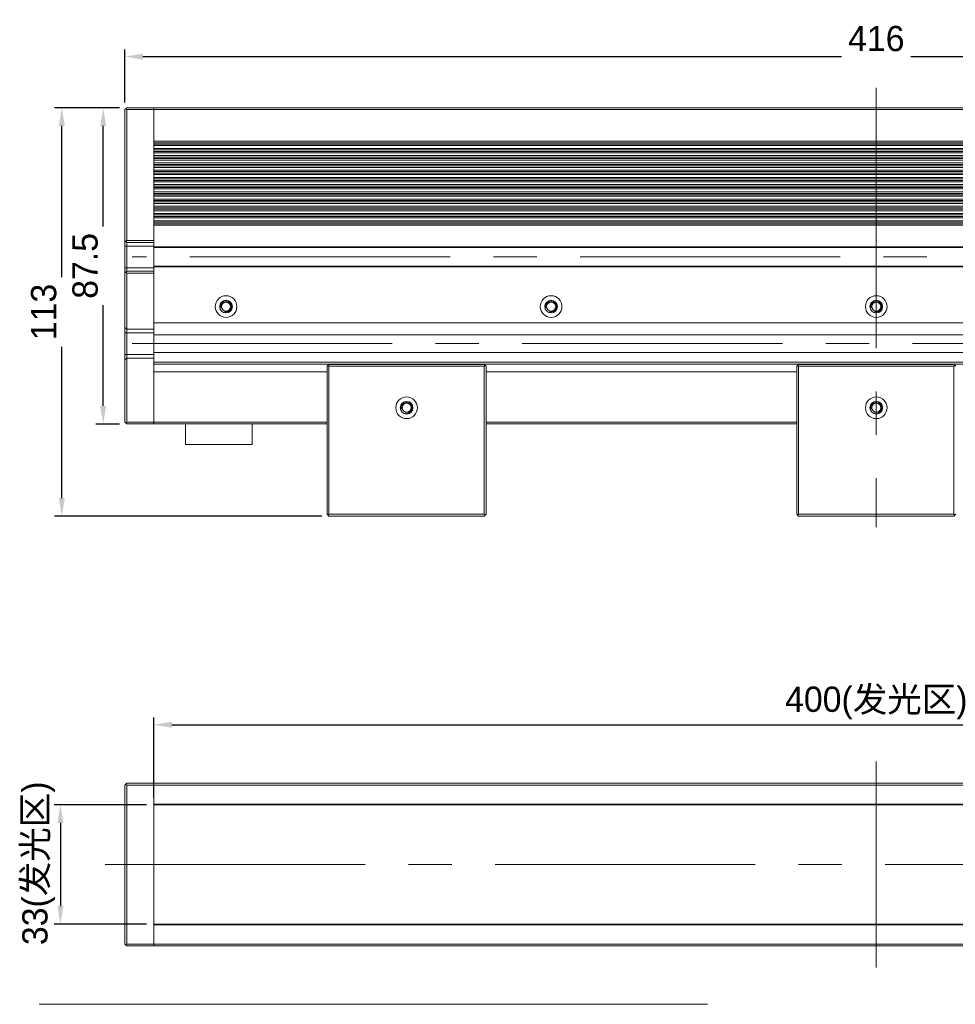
# Model space of a CAD drawing. Header units: inches. Extents: x 28 to 315, y 63 to 205.
# Tile 1 of 2: x 28 to 157, y 63 to 199. Entities that reach past the tile are written whole.
import ezdxf

# ---------------------------------------------------------------- set-up
doc = ezdxf.new("R2010")
doc.units = ezdxf.units.IN
doc.header["$LTSCALE"] = 3
doc.header["$MEASUREMENT"] = 0
doc.header["$PDSIZE"] = -5
doc.linetypes.add('点画线', pattern=[18, 12, -2, 2, -2])
doc.layers.get('Defpoints').update_dxf_attribs({"lineweight": 18})
for name, color, linetype, lineweight in [('中心线层', 1, '点画线', 18), ('尺寸线层', 3, 'Continuous', 18), ('细实线', 7, 'Continuous', 15), ('细实线层', 7, 'Continuous', 18)]:
    doc.layers.add(name, color=color, linetype=linetype, lineweight=lineweight)
doc.styles.get("Standard").update_dxf_attribs({"font": '兰亭黑 GBK.TTF'})
doc.dimstyles.new('CST Standard', dxfattribs={"dimtxt": 3.5, "dimasz": 2.5, "dimexe": 1, "dimexo": 1, "dimgap": 0.6, "dimtad": 1, "dimtoh": 1, "dimdsep": 46, "dimtxsty": 'Standard', "dimcen": -2.5, "dimdle": 5, "dimadec": 0, "dimazin": 2, "dimtfac": 1, "dimtofl": 0, "dimtmove": 0, "dimatfit": 0, "dimfxl": 1, "dimtolj": 1, "dimarcsym": 0})

# ---------------------------------------------------------------- blocks, each defined once
blk = doc.blocks.new('*D46')
at = {"layer": 'Defpoints', "color": 0}
for p in [(246.35, 101.69), (46.35, 90.6), (246.35, 90.6)]:
    blk.add_point(p, dxfattribs=at)
at = {"layer": '尺寸线层', "color": 0, "linetype": 'Continuous', "lineweight": -2, "ltscale": 3}
for p, q in [((46.35, 91.6), (46.35, 102.69)), ((246.35, 91.6), (246.35, 102.69)), ((48.85, 101.69), (243.85, 101.69))]:
    blk.add_line(p, q, dxfattribs=at)
at = {"layer": '尺寸线层', "color": 0}
for points in [[(48.85, 102.11), (48.85, 101.27), (46.35, 101.69)], [(243.85, 101.27), (243.85, 102.11), (246.35, 101.69)]]:
    blk.add_solid(points, dxfattribs=at)
at = {"layer": '尺寸线层', "color": 0, "ltscale": 3, "insert": (146.35, 104.7), "char_height": 3.5, "attachment_point": 5, "bg_fill": 3, "box_fill_scale": 1.25, "bg_fill_color": 9, "bg_fill_true_color": 13158600, "bg_fill_transparency": 0}
blk.add_mtext('\\A1;400(发光区)', dxfattribs=at)
blk = doc.blocks.new('*D47')
at = {"layer": 'Defpoints', "color": 0}
for p in [(46.35, 90.6), (46.35, 74.1)]:
    blk.add_point(p, dxfattribs=at)
at = {"layer": '尺寸线层', "color": 0, "linetype": 'Continuous', "lineweight": -2, "ltscale": 3}
for p, q in [((45.35, 90.6), (32.43, 90.6)), ((33.43, 88.1), (33.43, 76.6)), ((45.35, 74.1), (32.43, 74.1))]:
    blk.add_line(p, q, dxfattribs=at)
at = {"layer": '尺寸线层', "color": 0}
for points in [[(33.84, 88.1), (33.01, 88.1), (33.43, 90.6)], [(33.01, 76.6), (33.84, 76.6), (33.43, 74.1)]]:
    blk.add_solid(points, dxfattribs=at)
at = {"layer": '尺寸线层', "color": 0, "ltscale": 3, "insert": (30.42, 82.52), "char_height": 3.5, "attachment_point": 5, "rotation": 90, "bg_fill": 3, "box_fill_scale": 1.25, "bg_fill_color": 9, "bg_fill_true_color": 13158600, "bg_fill_transparency": 0}
blk.add_mtext('\\A1;33(发光区)', dxfattribs=at)
at = {"layer": 'Defpoints', "color": 0}
blk.add_point((33.43, 74.1), dxfattribs=at)
blk = doc.blocks.new('*D48')
at = {"layer": 'Defpoints', "color": 0}
for p in [(250.35, 194.15), (42.35, 186.81), (250.35, 186.81)]:
    blk.add_point(p, dxfattribs=at)
at = {"layer": '尺寸线层', "color": 0, "linetype": 'Continuous', "lineweight": -2, "ltscale": 3}
for p, q in [((42.35, 187.81), (42.35, 195.15)), ((250.35, 187.81), (250.35, 195.15)), ((44.85, 194.15), (247.85, 194.15))]:
    blk.add_line(p, q, dxfattribs=at)
at = {"layer": '尺寸线层', "color": 0}
for points in [[(44.85, 194.56), (44.85, 193.73), (42.35, 194.15)], [(247.85, 193.73), (247.85, 194.56), (250.35, 194.15)]]:
    blk.add_solid(points, dxfattribs=at)
at = {"layer": '尺寸线层', "color": 0, "ltscale": 3, "insert": (146.35, 196.63), "char_height": 3.5, "attachment_point": 5, "bg_fill": 3, "box_fill_scale": 1.25, "bg_fill_color": 9, "bg_fill_true_color": 13158600, "bg_fill_transparency": 0}
blk.add_mtext('\\A1;\\A1;{\\fFZLanTingHei-R-GBK|b0|i0|c134|p2;416}', dxfattribs=at)
blk = doc.blocks.new('*D49')
at = {"layer": 'Defpoints', "color": 0}
for p in [(39.35, 187.06), (42.6, 187.06), (42.6, 143.31)]:
    blk.add_point(p, dxfattribs=at)
at = {"layer": '尺寸线层', "color": 0, "linetype": 'Continuous', "lineweight": -2, "ltscale": 3}
for p, q in [((41.6, 187.06), (38.35, 187.06)), ((39.35, 145.81), (39.35, 184.56)), ((41.6, 143.31), (38.35, 143.31))]:
    blk.add_line(p, q, dxfattribs=at)
at = {"layer": '尺寸线层', "color": 0}
for points in [[(39.76, 184.56), (38.93, 184.56), (39.35, 187.06)], [(38.93, 145.81), (39.76, 145.81), (39.35, 143.31)]]:
    blk.add_solid(points, dxfattribs=at)
at = {"layer": '尺寸线层', "color": 0, "ltscale": 3, "insert": (36.86, 165.19), "char_height": 3.5, "attachment_point": 5, "rotation": 90, "bg_fill": 3, "box_fill_scale": 1.25, "bg_fill_color": 9, "bg_fill_true_color": 13158600, "bg_fill_transparency": 0}
blk.add_mtext('\\A1;\\A1;{\\fFZLanTingHei-R-GBK|b0|i0|c134|p2;87.5}', dxfattribs=at)
blk = doc.blocks.new('*D50')
at = {"layer": 'Defpoints', "color": 0}
for p in [(33.62, 187.06), (42.6, 187.06), (70.6, 130.56)]:
    blk.add_point(p, dxfattribs=at)
at = {"layer": '尺寸线层', "color": 0, "linetype": 'Continuous', "lineweight": -2, "ltscale": 3}
for p, q in [((41.6, 187.06), (32.62, 187.06)), ((33.62, 133.06), (33.62, 184.56)), ((69.6, 130.56), (32.62, 130.56))]:
    blk.add_line(p, q, dxfattribs=at)
at = {"layer": '尺寸线层', "color": 0}
for points in [[(34.03, 184.56), (33.2, 184.56), (33.62, 187.06)], [(33.2, 133.06), (34.03, 133.06), (33.62, 130.56)]]:
    blk.add_solid(points, dxfattribs=at)
at = {"layer": '尺寸线层', "color": 0, "ltscale": 3, "insert": (31.13, 158.81), "char_height": 3.5, "attachment_point": 5, "rotation": 90, "bg_fill": 3, "box_fill_scale": 1.25, "bg_fill_color": 9, "bg_fill_true_color": 13158600, "bg_fill_transparency": 0}
blk.add_mtext('\\A1;\\A1;{\\fFZLanTingHei-R-GBK|b0|i0|c134|p2;113}', dxfattribs=at)

msp = doc.modelspace()

# ---------------------------------------------------------------- linework, layer by layer
at = {"layer": '中心线层', "color": 0}
for p, q in [((146.3492, 189.8119), (146.3492, 129.019)), ((146.3492, 68.097), (146.3492, 96.597)), ((39.5992, 82.347), (253.0992, 82.347))]:
    msp.add_line(p, q, dxfattribs=at)
at = {"layer": '细实线', "color": 0, "ltscale": 3}
msp.add_line((30.4851, 63.0084), (122.9851, 63.0084), dxfattribs=at)
at = {"layer": '细实线层', "color": 0}
for p, q in [((42.3492, 186.8119), (42.5992, 187.0619)), ((42.3492, 143.5619), (42.3492, 186.8119)), ((42.4742, 186.9369), (42.5992, 186.8119)), ((42.5992, 187.0619), (250.0992, 187.0619)), ((42.5992, 168.6869), (42.5992, 186.8119)), ((42.5992, 186.8119), (250.0992, 186.8119)), ((46.3492, 143.3119), (46.3492, 187.0619)), ((46.3492, 182.4421), (246.3492, 182.4421)), ((46.3492, 182.2373), (246.3492, 182.2373)), ((46.3492, 182.0365), (246.3492, 182.0365)), ((46.3492, 181.8317), (246.3492, 181.8317)), ((46.3492, 181.432), (246.3492, 181.432)), ((46.3492, 181.2272), (246.3492, 181.2272)), ((246.3492, 181.0264), (46.3492, 181.0264)), ((246.3492, 180.8216), (46.3492, 180.8216)), ((46.3492, 180.4421), (246.3492, 180.4421)), ((46.3492, 180.2373), (246.3492, 180.2373)), ((46.3492, 180.0365), (246.3492, 180.0365)), ((46.3492, 179.8317), (246.3492, 179.8317)), ((46.3492, 179.432), (246.3492, 179.432)), ((46.3492, 179.2272), (246.3492, 179.2272)), ((246.3492, 179.0264), (46.3492, 179.0264)), ((246.3492, 178.8216), (46.3492, 178.8216)), ((46.3492, 178.4421), (246.3492, 178.4421)), ((46.3492, 178.2373), (246.3492, 178.2373)), ((46.3492, 178.0365), (246.3492, 178.0365)), ((46.3492, 177.8317), (246.3492, 177.8317)), ((46.3492, 177.432), (246.3492, 177.432)), ((46.3492, 177.2272), (246.3492, 177.2272)), ((246.3492, 177.0264), (46.3492, 177.0264)), ((246.3492, 176.8216), (46.3492, 176.8216)), ((46.3492, 176.4421), (246.3492, 176.4421)), ((46.3492, 176.2373), (246.3492, 176.2373)), ((46.3492, 176.0365), (246.3492, 176.0365)), ((46.3492, 175.8317), (246.3492, 175.8317)), ((46.3492, 175.432), (246.3492, 175.432)), ((46.3492, 175.2272), (246.3492, 175.2272)), ((246.3492, 175.0264), (46.3492, 175.0264)), ((246.3492, 174.8216), (46.3492, 174.8216)), ((46.3492, 174.4421), (246.3492, 174.4421)), ((46.3492, 174.2373), (246.3492, 174.2373)), ((46.3492, 174.0365), (246.3492, 174.0365)), ((46.3492, 173.8317), (246.3492, 173.8317)), ((46.3492, 173.432), (246.3492, 173.432)), ((46.3492, 173.2272), (246.3492, 173.2272)), ((246.3492, 173.0264), (46.3492, 173.0264)), ((246.3492, 172.8216), (46.3492, 172.8216)), ((46.3492, 172.4421), (246.3492, 172.4421)), ((46.3492, 172.2373), (246.3492, 172.2373)), ((46.3492, 172.0365), (246.3492, 172.0365)), ((46.3492, 171.8317), (246.3492, 171.8317)), ((46.3492, 171.432), (246.3492, 171.432)), ((46.3492, 171.2272), (246.3492, 171.2272)), ((246.3492, 171.0264), (46.3492, 171.0264)), ((246.3492, 170.8216), (46.3492, 170.8216)), ((42.5992, 168.4369), (42.3492, 168.6869)), ((42.3492, 167.9369), (46.3492, 167.9369)), ((42.5992, 168.6869), (42.4742, 168.5619)), ((42.5992, 168.6869), (46.3492, 168.6869)), ((42.5992, 164.4369), (42.5992, 168.4369)), ((42.5992, 168.4369), (46.3492, 168.4369)), ((46.3492, 167.8119), (246.3492, 167.8119)), ((46.3492, 167.7119), (246.3492, 167.7119)), ((42.3492, 164.9369), (46.3492, 164.9369)), ((246.3492, 165.1619), (46.3492, 165.1619)), ((246.3492, 165.0619), (46.3492, 165.0619)), ((42.3492, 164.1869), (42.5992, 164.4369)), ((42.4742, 164.3119), (42.5992, 164.1869)), ((46.3492, 164.4369), (42.5992, 164.4369)), ((42.5992, 143.5619), (42.5992, 164.1869)), ((46.3492, 164.1869), (42.5992, 164.1869)), ((42.5992, 156.4369), (42.3492, 156.6869)), ((46.3492, 157.3119), (246.3492, 157.3119)), ((42.3492, 155.9369), (46.3492, 155.9369)), ((42.5992, 156.4369), (46.3492, 156.4369)), ((46.3492, 155.6619), (246.3492, 155.6619)), ((42.3492, 152.9369), (46.3492, 152.9369)), ((46.3492, 153.2119), (246.3492, 153.2119)), ((42.5992, 152.4369), (42.3492, 152.1869)), ((42.5992, 152.4369), (46.3492, 152.4369)), ((46.3492, 151.8619), (246.3492, 151.8619)), ((46.3492, 151.6119), (246.3492, 151.6119)), ((92.0992, 151.5619), (92.3492, 151.3119)), ((92.0992, 151.3119), (92.2242, 151.4369)), ((92.0992, 151.3119), (92.0992, 130.8119)), ((92.3492, 151.3119), (92.3492, 130.8119)), ((135.3492, 151.3119), (135.5992, 151.5619)), ((135.3492, 130.8119), (135.3492, 151.3119)), ((135.4742, 151.4369), (135.5992, 151.3119)), ((157.0992, 151.5619), (135.5992, 151.5619)), ((135.5992, 130.8119), (135.5992, 151.3119)), ((157.0992, 151.3119), (135.5992, 151.3119)), ((157.0992, 151.5619), (157.3492, 151.3119)), ((157.0992, 151.3119), (157.2242, 151.4369)), ((157.0992, 151.3119), (157.0992, 130.8119)), ((92.3492, 150.5119), (135.3492, 150.5119)), ((42.5992, 143.3119), (42.3492, 143.5619)), ((42.5992, 143.5619), (42.4742, 143.4369)), ((50.7492, 143.3119), (50.7492, 140.4619)), ((59.9492, 143.3119), (59.9492, 140.4619)), ((92.3492, 143.5619), (135.3492, 143.5619)), ((92.3492, 143.3119), (135.3492, 143.3119)), ((59.9492, 140.4619), (50.7492, 140.4619)), ((92.2242, 130.6869), (92.0992, 130.8119)), ((92.0992, 130.5619), (92.3492, 130.8119)), ((135.5992, 130.5619), (135.3492, 130.8119)), ((135.5992, 130.8119), (135.4742, 130.6869)), ((157.0992, 130.8119), (135.5992, 130.8119)), ((157.2242, 130.6869), (157.0992, 130.8119)), ((157.0992, 130.5619), (157.3492, 130.8119)), ((157.0992, 130.5619), (135.5992, 130.5619)), ((42.5992, 93.597), (42.3492, 93.347)), ((42.3492, 71.347), (42.3492, 93.347)), ((42.5992, 93.347), (42.4742, 93.472)), ((42.5992, 93.597), (250.0992, 93.597)), ((42.5992, 71.347), (42.5992, 93.347)), ((42.5992, 93.347), (250.0992, 93.347)), ((46.3492, 93.597), (46.3492, 71.097)), ((46.3492, 90.697), (246.3492, 90.697)), ((46.3492, 90.597), (246.3492, 90.597)), ((246.3492, 74.097), (46.3492, 74.097)), ((246.3492, 73.997), (46.3492, 73.997)), ((42.3492, 71.347), (42.5992, 71.097)), ((42.5992, 71.347), (42.4742, 71.222)), ((42.5992, 71.347), (250.0992, 71.347)), ((42.5992, 71.097), (250.0992, 71.097))]:
    msp.add_line(p, q, dxfattribs=at)
for centre, radius in [((101.3492, 159.5619), 1.5), ((146.3492, 159.5619), 1.5), ((101.3492, 159.5619), 0.875), ((101.3492, 159.5619), 0.625), ((146.3492, 159.5619), 0.875), ((146.3492, 159.5619), 0.625), ((81.3492, 145.5619), 1.5), ((81.3492, 145.5619), 0.875), ((81.3492, 145.5619), 0.625), ((146.3492, 145.5619), 1.5), ((146.3492, 145.5619), 0.875), ((146.3492, 145.5619), 0.625)]:
    msp.add_circle(centre, radius, dxfattribs=at)
for centre in [(101.3492, 159.5619), (146.3492, 159.5619), (81.3492, 145.5619), (146.3492, 145.5619)]:
    msp.add_arc(centre, 0.75, 255, 195, dxfattribs=at)

# ---------------------------------------------------------------- next in the draw order: dimensions: what is measured, and where the dimension line sits
at = {"layer": '尺寸线层', "color": 0, "ltscale": 3}
dim = msp.add_linear_dim(base=(250.3492, 194.1454), p1=(42.3492, 186.8119), p2=(250.3492, 186.8119), text='\\A1;{\\fFZLanTingHei-R-GBK|b0|i0|c134|p2;<>}', dimstyle='CST Standard', override={"dimlfac": 2, "dimtxsty": 'Standard', "dimsah": 1, "dimtfill": 1, "dimtzin": 8}, dxfattribs=at)
dim.commit()
dim.dimension.update_dxf_attribs({"geometry": '*D48', "text_midpoint": (146.3492, 196.6328)})
dim = msp.add_linear_dim(base=(246.3492, 101.6913), p1=(46.3492, 90.597), p2=(246.3492, 90.597), dimstyle='CST Standard', override={"dimlfac": 2, "dimpost": '(发光区)', "dimsah": 1, "dimtfill": 1, "dimtzin": 8}, dxfattribs=at)
dim.commit()
dim.dimension.update_dxf_attribs({"geometry": '*D46', "text_midpoint": (146.3492, 104.701)})

# ---------------------------------------------------------------- next in the draw order: dimensions: what is measured, and where the dimension line sits
dim = msp.add_linear_dim(base=(39.3451, 187.0619), p1=(42.5992, 143.3119), p2=(42.5992, 187.0619), angle=90, text='\\A1;{\\fFZLanTingHei-R-GBK|b0|i0|c134|p2;<>}', dimstyle='CST Standard', override={"dimlfac": 2, "dimtxsty": 'Standard', "dimsah": 1, "dimtfill": 1, "dimtzin": 8}, dxfattribs=at)
dim.commit()
dim.dimension.update_dxf_attribs({"geometry": '*D49', "text_midpoint": (36.8576, 165.1869)})
dim = msp.add_linear_dim(base=(33.4263, 74.097), p1=(46.3492, 90.597), p2=(46.3492, 74.097), angle=270, dimstyle='CST Standard', override={"dimlfac": 2, "dimpost": '(发光区)', "dimsah": 1, "dimtfill": 1, "dimtzin": 8}, dxfattribs=at)
dim.commit()
dim.dimension.update_dxf_attribs({"geometry": '*D47', "text_midpoint": (33.4263, 82.5197), "dimtype": 160})

# ---------------------------------------------------------------- next in the draw order: dimensions: what is measured, and where the dimension line sits
dim = msp.add_linear_dim(base=(33.6151, 187.0619), p1=(70.5992, 130.5619), p2=(42.5992, 187.0619), angle=90, text='\\A1;{\\fFZLanTingHei-R-GBK|b0|i0|c134|p2;<>}', dimstyle='CST Standard', override={"dimlfac": 2, "dimtxsty": 'Standard', "dimsah": 1, "dimtfill": 1, "dimtzin": 8}, dxfattribs=at)
dim.commit()
dim.dimension.update_dxf_attribs({"geometry": '*D50', "text_midpoint": (31.1277, 158.8119)})

# ---------------------------------------------------------------- next in the draw order: linework, layer by layer
at = {"layer": '中心线层', "color": 0}
for p, q in [((249.3492, 166.4369), (43.3492, 166.4369)), ((43.3492, 154.4369), (249.3492, 154.4369))]:
    msp.add_line(p, q, dxfattribs=at)
at = {"layer": '细实线层', "color": 0}
for p, q in [((46.3492, 151.8619), (246.3492, 151.8619)), ((46.3492, 151.6119), (246.3492, 151.6119)), ((70.3492, 151.3119), (70.5992, 151.5619)), ((70.3492, 130.8119), (70.3492, 151.3119)), ((70.4742, 151.4369), (70.5992, 151.3119)), ((92.0992, 151.5619), (70.5992, 151.5619)), ((70.5992, 130.8119), (70.5992, 151.3119)), ((92.0992, 151.3119), (70.5992, 151.3119)), ((46.3492, 150.5119), (70.3492, 150.5119)), ((42.5992, 143.5619), (70.3492, 143.5619)), ((42.5992, 143.3119), (70.3492, 143.3119)), ((50.7492, 143.3119), (50.7492, 140.4619)), ((59.9492, 143.3119), (59.9492, 140.4619)), ((59.9492, 140.4619), (50.7492, 140.4619)), ((70.5992, 130.5619), (70.3492, 130.8119)), ((70.5992, 130.8119), (70.4742, 130.6869)), ((92.0992, 130.8119), (70.5992, 130.8119)), ((92.0992, 130.5619), (70.5992, 130.5619))]:
    msp.add_line(p, q, dxfattribs=at)
for radius in [1.5, 0.875, 0.625]:
    msp.add_circle((56.3492, 159.5619), radius, dxfattribs=at)
msp.add_arc((56.3492, 159.5619), 0.75, 255, 195, dxfattribs=at)

doc.saveas('drawing.dxf')
